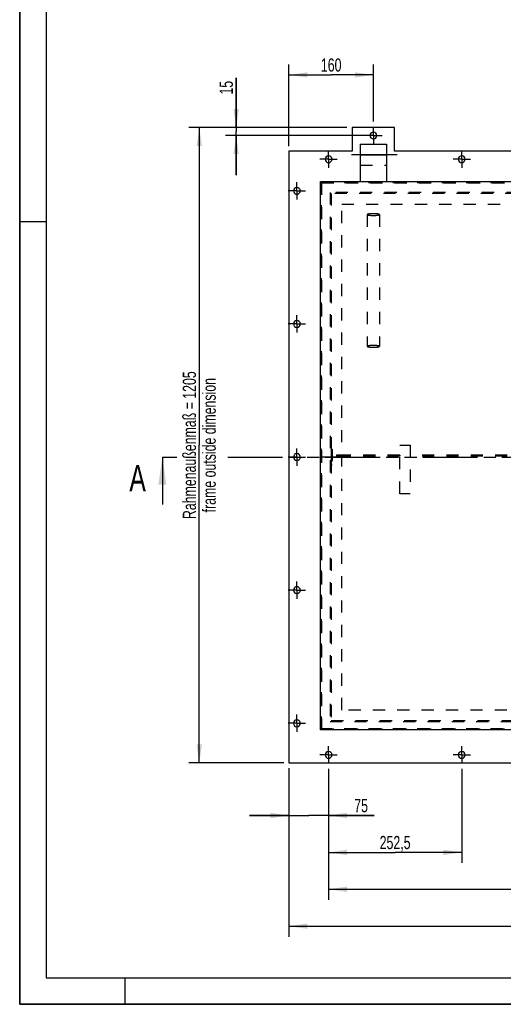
# Model space of a CAD drawing. Header units: millimetres. Extents: x 0 to 4200, y 0 to 2970.
# Tile 1 of 5: x 0 to 917, y 0 to 1868. Entities that reach past the tile are written whole.
import ezdxf

# ---------------------------------------------------------------- set-up
doc = ezdxf.new("R2010")
doc.units = ezdxf.units.MM
doc.header["$LTSCALE"] = 231
for name, pattern in [('CENTER', [0.6, 0.375, -0.075, 0.075, -0.075]), ('HIDDEN', [0.2, 0.1, -0.1]), ('PHANTOM', [0.8, 0.45, -0.05, 0.1, -0.05, 0.1, -0.05])]:
    doc.linetypes.add(name, pattern=pattern)
doc.layers.get('0').update_dxf_attribs({"linetype": 'CONTINUOUS'})
for name, color, linetype in [('050_DIMENSIONING', 7, 'CONTINUOUS'), ('_ACHSEN', 7, 'CONTINUOUS'), ('DEFAULT_1', 7, 'CENTER'), ('DEFAULT_2', 8, 'HIDDEN'), ('HATCHING_BL0', 7, 'CONTINUOUS')]:
    doc.layers.add(name, color=color, linetype=linetype)
doc.styles.get("Standard").update_dxf_attribs({"font": 'txt', "width": 0.7})
doc.dimstyles.new('DIMSTYLE_2', dxfattribs={"dimtxt": 25, "dimasz": 35, "dimexe": 2, "dimexo": 1, "dimtad": 1, "dimdec": 1, "dimtxsty": 'Standard', "dimblk": '_FILLED', "dimblk1": '_FILLED', "dimblk2": '_FILLED', "dimcen": 0.09, "dimazin": 2, "dimtp": 1.2, "dimtm": 1.2, "dimtfac": 1, "dimtdec": 1, "dimtofl": 0, "dimtmove": 0, "dimatfit": 3, "dimldrblk": '_FILLED', "dimfxl": 1, "dimtolj": 1, "dimarcsym": 0})
doc.dimstyles.new('DIMSTYLE_5', dxfattribs={"dimtxt": 25, "dimasz": 35, "dimexe": 2, "dimexo": 1, "dimtad": 1, "dimtxsty": 'Standard', "dimblk": '_FILLED', "dimblk1": '_FILLED', "dimblk2": '_FILLED', "dimcen": 0.09, "dimazin": 2, "dimtp": 0.3, "dimtm": 0.3, "dimtfac": 1, "dimtofl": 0, "dimtmove": 0, "dimatfit": 3, "dimldrblk": '_FILLED', "dimfxl": 1, "dimtolj": 1, "dimarcsym": 0})
doc.dimstyles.new('DIMSTYLE_6', dxfattribs={"dimtxt": 25, "dimasz": 35, "dimexe": 2, "dimexo": 1, "dimtad": 1, "dimtxsty": 'Standard', "dimblk": '_FILLED', "dimblk1": '_FILLED', "dimblk2": '_FILLED', "dimcen": 0.09, "dimazin": 2, "dimtp": 0.5, "dimtm": 0.5, "dimtfac": 1, "dimtofl": 0, "dimtmove": 0, "dimatfit": 3, "dimldrblk": '_FILLED', "dimfxl": 1, "dimtolj": 1, "dimarcsym": 0})
doc.dimstyles.new('DIMSTYLE_7', dxfattribs={"dimtxt": 25, "dimasz": 35, "dimexe": 2, "dimexo": 1, "dimtad": 1, "dimtxsty": 'Standard', "dimblk": '_FILLED', "dimblk1": '_FILLED', "dimblk2": '_FILLED', "dimcen": 0.09, "dimazin": 2, "dimtp": 1.2, "dimtm": 1.2, "dimtfac": 1, "dimtofl": 0, "dimtmove": 0, "dimatfit": 3, "dimldrblk": '_FILLED', "dimfxl": 1, "dimtolj": 1, "dimarcsym": 0})
doc.dimstyles.new('DIMSTYLE_8', dxfattribs={"dimtxt": 25, "dimasz": 35, "dimexe": 2, "dimexo": 1, "dimtad": 1, "dimtxsty": 'Standard', "dimblk": '_FILLED', "dimblk1": '_FILLED', "dimblk2": '_FILLED', "dimcen": 0.09, "dimazin": 2, "dimtp": 0.2, "dimtm": 0.2, "dimtfac": 1, "dimtofl": 0, "dimtmove": 0, "dimatfit": 3, "dimldrblk": '_FILLED', "dimfxl": 1, "dimtolj": 1, "dimarcsym": 0})
doc.dimstyles.get("Standard").update_dxf_attribs({"dimtxt": 25, "dimasz": 35, "dimexe": 2, "dimexo": 1, "dimtad": 1, "dimtxsty": 'Standard', "dimblk": '_FILLED', "dimblk1": '_FILLED', "dimblk2": '_FILLED', "dimcen": 0.09, "dimazin": 2, "dimtol": 1, "dimtp": 0.01, "dimtm": 0.01, "dimtfac": 1, "dimtofl": 0, "dimtmove": 0, "dimatfit": 3, "dimldrblk": '_FILLED', "dimfxl": 1, "dimtolj": 1, "dimarcsym": 0})

# ---------------------------------------------------------------- blocks, each defined once
blk = doc.blocks.new('_FILLED')
at = {"color": 0, "linetype": 'ByBlock'}
blk.add_solid([(0, 0), (-1, 0.143), (-1, -0.143)], dxfattribs=at)
blk = doc.blocks.new('*D4')
at = {"layer": '050_DIMENSIONING', "color": 2, "linetype": 'Continuous', "transparency": 16777216}
for p, q in [((510.4, 448.2), (510.4, 128.2)), ((1670.4, 448.2), (1670.4, 128.2)), ((510.4, 148.2), (1090.4, 148.2)), ((1670.4, 148.2), (1090.4, 148.2))]:
    blk.add_line(p, q, dxfattribs=at)
at = {"layer": '050_DIMENSIONING', "color": 2, "linetype": 'Continuous', "transparency": 16777216, "xscale": 35, "yscale": 35, "zscale": 35, "rotation": 180}
blk.add_blockref('_FILLED', (510.4, 148.2), dxfattribs=at)
at = {"layer": '050_DIMENSIONING', "color": 2, "linetype": 'Continuous', "transparency": 16777216, "xscale": 35, "yscale": 35, "zscale": 35}
blk.add_blockref('_FILLED', (1670.4, 148.2), dxfattribs=at)
at = {"layer": '050_DIMENSIONING', "color": 2, "linetype": 'Continuous', "transparency": 16777216, "insert": (1090.4, 179.4), "char_height": 25, "width": 602.679, "attachment_point": 2, "line_spacing_factor": 0.9}
blk.add_mtext('Rahmenaußenmaß = 1160\\Pframe outside dimension', dxfattribs=at)
blk = doc.blocks.new('*D5')
at = {"layer": '050_DIMENSIONING', "color": 2, "linetype": 'Continuous', "transparency": 16777216}
for p, q in [((620.4, 1663.2), (320.4, 1663.2)), ((340.4, 1663.2), (340.4, 1060.7)), ((340.4, 458.2), (340.4, 1060.7)), ((500.4, 458.2), (320.4, 458.2))]:
    blk.add_line(p, q, dxfattribs=at)
at = {"layer": '050_DIMENSIONING', "color": 2, "linetype": 'Continuous', "transparency": 16777216, "xscale": 35, "yscale": 35, "zscale": 35}
for p, rotation in [((340.4, 1663.2), 90), ((340.4, 458.2), 270)]:
    blk.add_blockref('_FILLED', p, dxfattribs=dict(at, rotation=rotation))
at = {"layer": '050_DIMENSIONING', "color": 2, "linetype": 'Continuous', "transparency": 16777216, "insert": (309.1, 1060.7), "char_height": 25, "width": 602.679, "attachment_point": 2, "rotation": 90, "line_spacing_factor": 0.9}
blk.add_mtext('Rahmenaußenmaß = 1205\\Pframe outside dimension', dxfattribs=at)
blk = doc.blocks.new('*D13')
at = {"layer": '050_DIMENSIONING', "color": 2, "linetype": 'Continuous', "transparency": 16777216}
for p, q in [((510.4, 1628.2), (510.4, 1783.2)), ((670.4, 1674.7), (670.4, 1783.2)), ((510.4, 1763.2), (590.4, 1763.2)), ((670.4, 1763.2), (590.4, 1763.2))]:
    blk.add_line(p, q, dxfattribs=at)
at = {"layer": '050_DIMENSIONING', "color": 2, "linetype": 'Continuous', "transparency": 16777216, "xscale": 35, "yscale": 35, "zscale": 35, "rotation": 180}
blk.add_blockref('_FILLED', (510.4, 1763.2), dxfattribs=at)
at = {"layer": '050_DIMENSIONING', "color": 2, "linetype": 'Continuous', "transparency": 16777216, "xscale": 35, "yscale": 35, "zscale": 35}
blk.add_blockref('_FILLED', (670.4, 1763.2), dxfattribs=at)
at = {"layer": '050_DIMENSIONING', "color": 2, "linetype": 'Continuous', "transparency": 16777216, "insert": (590.4, 1794.4), "char_height": 25, "width": 80.357, "attachment_point": 2, "line_spacing_factor": 0.9}
blk.add_mtext('160', dxfattribs=at)
blk = doc.blocks.new('*D15')
at = {"layer": '050_DIMENSIONING', "color": 2, "linetype": 'Continuous', "transparency": 16777216}
for p, q in [((510.4, 448.2), (510.4, 338.2)), ((585.4, 446.7), (585.4, 338.2)), ((510.4, 358.2), (435.4, 358.2)), ((435.4, 358.2), (547.9, 358.2)), ((671.6, 358.2), (547.9, 358.2)), ((585.4, 358.2), (671.6, 358.2))]:
    blk.add_line(p, q, dxfattribs=at)
at = {"layer": '050_DIMENSIONING', "color": 2, "linetype": 'Continuous', "transparency": 16777216, "xscale": 35, "yscale": 35, "zscale": 35}
blk.add_blockref('_FILLED', (510.4, 358.2), dxfattribs=at)
at = {"layer": '050_DIMENSIONING', "color": 2, "linetype": 'Continuous', "transparency": 16777216, "xscale": 35, "yscale": 35, "zscale": 35, "rotation": 180}
blk.add_blockref('_FILLED', (585.4, 358.2), dxfattribs=at)
at = {"layer": '050_DIMENSIONING', "color": 2, "linetype": 'Continuous', "transparency": 16777216, "insert": (634.1, 389.4), "char_height": 25, "width": 56.25, "attachment_point": 1, "line_spacing_factor": 0.9}
blk.add_mtext('75', dxfattribs=at)
blk = doc.blocks.new('*D16')
at = {"layer": '050_DIMENSIONING', "color": 2, "linetype": 'Continuous', "transparency": 16777216}
for p, q in [((585.4, 446.7), (585.4, 268.2)), ((837.9, 446.7), (837.9, 268.2)), ((585.4, 288.2), (711.6, 288.2)), ((837.9, 288.2), (711.6, 288.2))]:
    blk.add_line(p, q, dxfattribs=at)
at = {"layer": '050_DIMENSIONING', "color": 2, "linetype": 'Continuous', "transparency": 16777216, "xscale": 35, "yscale": 35, "zscale": 35, "rotation": 180}
blk.add_blockref('_FILLED', (585.4, 288.2), dxfattribs=at)
at = {"layer": '050_DIMENSIONING', "color": 2, "linetype": 'Continuous', "transparency": 16777216, "xscale": 35, "yscale": 35, "zscale": 35}
blk.add_blockref('_FILLED', (837.9, 288.2), dxfattribs=at)
at = {"layer": '050_DIMENSIONING', "color": 2, "linetype": 'Continuous', "transparency": 16777216, "insert": (711.6, 319.4), "char_height": 25, "width": 133.929, "attachment_point": 2, "line_spacing_factor": 0.9}
blk.add_mtext('252,5', dxfattribs=at)
blk = doc.blocks.new('*D17')
at = {"layer": '050_DIMENSIONING', "color": 2, "linetype": 'Continuous', "transparency": 16777216}
for p, q in [((585.4, 446.7), (585.4, 198.2)), ((1595.4, 446.7), (1595.4, 198.2)), ((585.4, 218.2), (1090.4, 218.2)), ((1595.4, 218.2), (1090.4, 218.2))]:
    blk.add_line(p, q, dxfattribs=at)
at = {"layer": '050_DIMENSIONING', "color": 2, "linetype": 'Continuous', "transparency": 16777216, "xscale": 35, "yscale": 35, "zscale": 35, "rotation": 180}
blk.add_blockref('_FILLED', (585.4, 218.2), dxfattribs=at)
at = {"layer": '050_DIMENSIONING', "color": 2, "linetype": 'Continuous', "transparency": 16777216, "xscale": 35, "yscale": 35, "zscale": 35}
blk.add_blockref('_FILLED', (1595.4, 218.2), dxfattribs=at)
at = {"layer": '050_DIMENSIONING', "color": 2, "linetype": 'Continuous', "transparency": 16777216, "insert": (1090.4, 249.4), "char_height": 25, "width": 380.357, "attachment_point": 2, "line_spacing_factor": 0.9}
blk.add_mtext('4x252.5 (=1010)', dxfattribs=at)
blk = doc.blocks.new('*D21')
at = {"layer": '050_DIMENSIONING', "color": 2, "linetype": 'Continuous', "transparency": 16777216}
for p, q in [((410.4, 1663.2), (410.4, 1757.9)), ((410.4, 1757.9), (410.4, 1655.7)), ((620.4, 1663.2), (390.4, 1663.2)), ((660.4, 1648.2), (390.4, 1648.2)), ((410.4, 1573.2), (410.4, 1655.7)), ((410.4, 1648.2), (410.4, 1573.2))]:
    blk.add_line(p, q, dxfattribs=at)
at = {"layer": '050_DIMENSIONING', "color": 2, "linetype": 'Continuous', "transparency": 16777216, "xscale": 35, "yscale": 35, "zscale": 35}
for p, rotation in [((410.4, 1663.2), 270), ((410.4, 1648.2), 90)]:
    blk.add_blockref('_FILLED', p, dxfattribs=dict(at, rotation=rotation))
at = {"layer": '050_DIMENSIONING', "color": 2, "linetype": 'Continuous', "transparency": 16777216, "insert": (379.1, 1725.8), "char_height": 25, "width": 48.214, "attachment_point": 1, "rotation": 90, "line_spacing_factor": 0.9}
blk.add_mtext('15', dxfattribs=at)
blk = doc.blocks.new('XSEC_FILLED')
at = {"color": 0, "linetype": 'ByBlock'}
blk.add_solid([(0, 0), (-1, 0.143), (-1, -0.143)], dxfattribs=at)
blk = doc.blocks.new('HATCHING_BL0', base_point=(1020.4, 984.5))
at = {"layer": 'HATCHING_BL0', "color": 7, "linetype": 'PHANTOM'}
for p, q in [((270.4, 1038.2), (297.6, 1038.2)), ((394.5, 1038.2), (1720.4, 1038.2)), ((1720.4, 1038.2), (1770.4, 1038.2))]:
    blk.add_line(p, q, dxfattribs=at)
at = {"layer": 'HATCHING_BL0', "color": 7, "linetype": 'Continuous', "char_height": 50, "width": 64.286, "attachment_point": 1, "line_spacing_factor": 0.9}
for insert in [(207.9, 1023.3), (1790, 1005.8)]:
    blk.add_mtext('A', dxfattribs=dict(at, insert=insert))
at = {"layer": 'HATCHING_BL0', "color": 7, "linetype": 'Continuous'}
for points in [[(270.4, 1038.2), (270.4, 948.3)], [(1770.4, 1038.2), (1770.4, 930.8)]]:
    blk.add_leader(points, dimstyle='Standard', override={"dimasz": 52.5, "dimtad": 0, "dimldrblk": 'XSEC_FILLED'}, dxfattribs=at)

msp = doc.modelspace()

# ---------------------------------------------------------------- linework, layer by layer
at = {"color": 7, "linetype": 'Continuous'}
for p, q in [((0, 0), (0, 2970)), ((630.374, 1663.193), (630.374, 1618.193)), ((710.374, 1663.193), (630.374, 1663.193)), ((710.374, 1618.193), (710.374, 1663.193)), ((645.374, 1631.693), (695.374, 1631.693)), ((645.374, 1631.693), (645.374, 1611.693)), ((695.374, 1631.693), (695.374, 1611.693)), ((630.374, 1618.193), (510.374, 1618.193)), ((510.374, 1618.193), (510.374, 458.193)), ((645.374, 1611.693), (645.374, 1560.693)), ((695.374, 1611.693), (695.374, 1560.693)), ((1470.374, 1618.193), (710.374, 1618.193)), ((570.374, 1560.693), (1610.374, 1560.693)), ((570.374, 520.693), (570.374, 1560.693)), ((1610.374, 520.693), (570.374, 520.693)), ((510.374, 458.193), (1670.374, 458.193)), ((0, 0), (4200, 0))]:
    msp.add_line(p, q, dxfattribs=at)
at = {"color": 3, "linetype": 'Continuous'}
for p, q in [((0, 2970), (0, 0)), ((0, 1485), (50, 1485)), ((200, 0), (200, 50)), ((4200, 0), (0, 0))]:
    msp.add_line(p, q, dxfattribs=at)
at = {"color": 5, "linetype": 'Continuous'}
for p, q in [((50, 2920), (50, 50)), ((50, 50), (4150, 50))]:
    msp.add_line(p, q, dxfattribs=at)
at = {"color": 9, "linetype": 'Continuous'}
msp.add_line((645.374, 1611.693), (695.374, 1611.693), dxfattribs=at)
at = {"color": 7, "linetype": 'Continuous'}
for start, end in [(0, 180), (180, 360)]:
    msp.add_arc((670.374, 1648.193), 6.5, start, end, dxfattribs=at)
at = {"layer": '_ACHSEN', "color": 7, "linetype": 'CENTER'}
for p, q in [((585.374, 1603.193), (585.374, 1619.693)), ((837.874, 1603.193), (837.874, 1619.693)), ((585.374, 1603.193), (568.874, 1603.193)), ((585.374, 1603.193), (601.874, 1603.193)), ((585.374, 1603.193), (585.374, 1586.693)), ((837.874, 1603.193), (821.374, 1603.193)), ((837.874, 1603.193), (854.374, 1603.193)), ((837.874, 1603.193), (837.874, 1586.693)), ((525.374, 1543.193), (525.374, 1559.693)), ((525.374, 1543.193), (508.874, 1543.193)), ((525.374, 1543.193), (541.874, 1543.193)), ((525.374, 1543.193), (525.374, 1526.693)), ((525.374, 1290.693), (508.874, 1290.693)), ((525.374, 1290.693), (525.374, 1307.193)), ((525.374, 1290.693), (541.874, 1290.693)), ((525.374, 1290.693), (525.374, 1274.193)), ((525.374, 1038.193), (525.374, 1054.693)), ((525.374, 1038.193), (508.874, 1038.193)), ((525.374, 1038.193), (541.874, 1038.193)), ((525.374, 1038.193), (525.374, 1021.693)), ((612.374, 1038.193), (570.374, 1038.193)), ((612.374, 1038.193), (570.374, 1038.193)), ((525.374, 785.693), (508.874, 785.693)), ((525.374, 785.693), (525.374, 802.193)), ((525.374, 785.693), (541.874, 785.693)), ((525.374, 785.693), (525.374, 769.193)), ((525.374, 533.193), (525.374, 549.693)), ((525.374, 533.193), (508.874, 533.193)), ((525.374, 533.193), (541.874, 533.193)), ((525.374, 533.193), (525.374, 516.693)), ((585.374, 473.193), (585.374, 489.693)), ((837.874, 473.193), (837.874, 489.693)), ((585.374, 473.193), (568.874, 473.193)), ((585.374, 473.193), (601.874, 473.193)), ((585.374, 473.193), (585.374, 456.693)), ((837.874, 473.193), (821.374, 473.193)), ((837.874, 473.193), (854.374, 473.193)), ((837.874, 473.193), (837.874, 456.693))]:
    msp.add_line(p, q, dxfattribs=at)
at = {"layer": '_ACHSEN', "color": 8, "linetype": 'HIDDEN'}
for p, q in [((590.374, 1053.193), (590.374, 1023.193)), ((590.374, 1053.193), (592.374, 1053.193)), ((592.374, 1053.193), (592.374, 1023.193)), ((590.374, 1044.693), (592.374, 1044.693)), ((590.374, 1044.693), (590.374, 1031.693)), ((590.374, 1031.693), (592.374, 1031.693)), ((592.374, 1044.693), (592.374, 1031.693)), ((590.374, 1023.193), (592.374, 1023.193))]:
    msp.add_line(p, q, dxfattribs=at)
at = {"layer": '_ACHSEN', "color": 7, "linetype": 'Continuous'}
for centre, start, end in [((585.374, 1603.193), 0, 180), ((837.874, 1603.193), 0, 180), ((585.374, 1603.193), 180, 360), ((837.874, 1603.193), 180, 360), ((525.374, 1543.193), 0, 180), ((525.374, 1543.193), 180, 360), ((525.374, 1290.693), 0, 180), ((525.374, 1290.693), 180, 360), ((525.374, 1038.193), 0, 180), ((525.374, 1038.193), 180, 360), ((525.374, 785.693), 0, 180), ((525.374, 785.693), 180, 360), ((525.374, 533.193), 0, 180), ((525.374, 533.193), 180, 360), ((585.374, 473.193), 0, 180), ((585.374, 473.193), 180, 360), ((837.874, 473.193), 0, 180), ((837.874, 473.193), 180, 360)]:
    msp.add_arc(centre, 6.5, start, end, dxfattribs=at)
at = {"layer": 'DEFAULT_1', "color": 7, "linetype": 'CENTER'}
for p, q in [((670.374, 1648.193), (670.374, 1664.693)), ((670.374, 1648.193), (653.874, 1648.193)), ((670.374, 1648.193), (686.874, 1648.193)), ((670.374, 1648.193), (670.374, 1631.693)), ((715.374, 1611.693), (625.374, 1611.693)), ((715.374, 1611.693), (625.374, 1611.693))]:
    msp.add_line(p, q, dxfattribs=at)
at = {"layer": 'DEFAULT_2', "color": 8, "linetype": 'HIDDEN'}
for p, q in [((645.374, 1591.693), (695.374, 1591.693)), ((572.374, 522.693), (572.374, 1558.693)), ((572.374, 1558.693), (572.374, 522.693)), ((572.374, 1558.693), (1608.374, 1558.693)), ((1608.374, 1558.693), (572.374, 1558.693)), ((645.374, 1560.693), (695.374, 1560.693)), ((1592.374, 1540.193), (588.374, 1540.193)), ((588.374, 1540.193), (588.374, 536.193)), ((1590.374, 1538.193), (590.374, 1538.193)), ((590.374, 1538.193), (590.374, 538.193)), ((1590.374, 1538.193), (590.374, 1538.193)), ((590.374, 1538.193), (590.374, 538.193)), ((610.374, 558.193), (610.374, 1518.193)), ((610.374, 1518.193), (1570.374, 1518.193)), ((658.874, 1498.193), (658.874, 1248.193)), ((681.874, 1498.193), (681.874, 1248.193)), ((720.374, 968.693), (720.374, 1060.693)), ((720.374, 1060.693), (740.374, 1060.693)), ((740.374, 1060.693), (740.374, 968.693)), ((600.374, 1041.693), (600.374, 1039.693)), ((610.374, 1041.693), (600.374, 1041.693)), ((610.374, 1039.693), (600.374, 1039.693)), ((720.374, 1041.693), (610.374, 1041.693)), ((720.374, 1039.693), (610.374, 1039.693)), ((720.374, 1041.693), (720.374, 1039.693)), ((740.374, 1041.693), (740.374, 1039.693)), ((1062.898, 1041.693), (740.374, 1041.693)), ((1062.898, 1039.693), (740.374, 1039.693)), ((740.374, 968.693), (720.374, 968.693)), ((1570.374, 558.193), (610.374, 558.193)), ((588.374, 536.193), (1592.374, 536.193)), ((590.374, 538.193), (1590.374, 538.193)), ((590.374, 538.193), (1590.374, 538.193)), ((1608.374, 522.693), (572.374, 522.693)), ((572.374, 522.693), (1608.374, 522.693))]:
    msp.add_line(p, q, dxfattribs=at)
for points, knots in [([(670.374, 1499.787), (668.906, 1499.787), (666.19, 1499.717), (662.997, 1499.452), (661.09, 1499.146), (660.26, 1498.957), (659.779, 1498.82), (659.392, 1498.673), (659.076, 1498.513), (658.874, 1498.32), (658.874, 1498.193)], [0, 0, 0, 0, 0.37306816, 0.69057364, 0.813483, 0.86394659, 0.90655571, 0.94110784, 0.96766695, 1, 1, 1, 1]), ([(658.874, 1498.193), (658.874, 1498.066), (659.076, 1497.873), (659.392, 1497.713), (659.779, 1497.566), (660.26, 1497.429), (661.09, 1497.24), (662.997, 1496.934), (666.19, 1496.669), (668.906, 1496.598), (670.374, 1496.598)], [0, 0, 0, 0, 0.03233305, 0.05889216, 0.09344429, 0.13605341, 0.186517, 0.30942636, 0.62693184, 1, 1, 1, 1]), ([(681.874, 1498.193), (681.874, 1498.32), (681.672, 1498.513), (681.356, 1498.673), (680.969, 1498.82), (680.488, 1498.957), (679.658, 1499.146), (677.751, 1499.452), (674.558, 1499.717), (671.841, 1499.787), (670.374, 1499.787)], [0, 0, 0, 0, 0.03233305, 0.05889216, 0.09344429, 0.13605341, 0.186517, 0.30942636, 0.62693184, 1, 1, 1, 1]), ([(670.374, 1496.598), (671.841, 1496.598), (674.558, 1496.669), (677.751, 1496.934), (679.658, 1497.24), (680.488, 1497.429), (680.969, 1497.566), (681.356, 1497.713), (681.672, 1497.873), (681.874, 1498.066), (681.874, 1498.193)], [0, 0, 0, 0, 0.37306816, 0.69057364, 0.813483, 0.86394659, 0.90655571, 0.94110784, 0.96766695, 1, 1, 1, 1]), ([(670.374, 1249.787), (668.906, 1249.787), (666.19, 1249.717), (662.997, 1249.452), (661.09, 1249.146), (660.26, 1248.957), (659.779, 1248.82), (659.392, 1248.673), (659.076, 1248.513), (658.874, 1248.32), (658.874, 1248.193)], [0, 0, 0, 0, 0.37306816, 0.69057364, 0.813483, 0.86394659, 0.90655571, 0.94110784, 0.96766695, 1, 1, 1, 1]), ([(658.874, 1248.193), (658.874, 1248.066), (659.076, 1247.873), (659.392, 1247.713), (659.779, 1247.566), (660.26, 1247.429), (661.09, 1247.24), (662.997, 1246.934), (666.19, 1246.669), (668.906, 1246.598), (670.374, 1246.598)], [0, 0, 0, 0, 0.03233305, 0.05889216, 0.09344429, 0.13605341, 0.186517, 0.30942636, 0.62693184, 1, 1, 1, 1]), ([(681.874, 1248.193), (681.874, 1248.32), (681.672, 1248.513), (681.356, 1248.673), (680.969, 1248.82), (680.488, 1248.957), (679.658, 1249.146), (677.751, 1249.452), (674.558, 1249.717), (671.841, 1249.787), (670.374, 1249.787)], [0, 0, 0, 0, 0.03233305, 0.05889216, 0.09344429, 0.13605341, 0.186517, 0.30942636, 0.62693184, 1, 1, 1, 1]), ([(670.374, 1246.598), (671.841, 1246.598), (674.558, 1246.669), (677.751, 1246.934), (679.658, 1247.24), (680.488, 1247.429), (680.969, 1247.566), (681.356, 1247.713), (681.672, 1247.873), (681.874, 1248.066), (681.874, 1248.193)], [0, 0, 0, 0, 0.37306816, 0.69057364, 0.813483, 0.86394659, 0.90655571, 0.94110784, 0.96766695, 1, 1, 1, 1])]:
    msp.add_open_spline(points, degree=3, knots=knots, dxfattribs=at)

# ---------------------------------------------------------------- block references
at = {"layer": 'HATCHING_BL0'}
msp.add_blockref('HATCHING_BL0', (1020.374, 984.474), dxfattribs=at)

# ---------------------------------------------------------------- dimensions: what is measured, and where the dimension line sits
at = {"layer": '050_DIMENSIONING', "color": 2, "linetype": 'Continuous'}
for base, p1, p2, dimstyle, picture, middle in [((670.374, 1763.193), (510.374, 1627.193), (670.374, 1673.693), 'DIMSTYLE_6', '*D13', (586.803, 1763.193)), ((585.374, 358.193), (510.374, 449.193), (585.374, 447.693), 'DIMSTYLE_5', '*D15', (649.279, 358.193)), ((837.874, 288.193), (585.374, 447.693), (837.874, 447.693), 'DIMSTYLE_6', '*D16', (708.053, 288.193))]:
    dim = msp.add_linear_dim(base=base, p1=p1, p2=p2, dimstyle=dimstyle, dxfattribs=at)
    dim.commit()
    dim.dimension.update_dxf_attribs({"geometry": picture, "text_midpoint": middle, "dimtype": 160})
dim = msp.add_linear_dim(base=(410.374, 1663.193), p1=(661.374, 1648.193), p2=(621.374, 1663.193), angle=90, dimstyle='DIMSTYLE_8', dxfattribs=at)
dim.commit()
dim.dimension.update_dxf_attribs({"geometry": '*D21', "text_midpoint": (410.374, 1738.283), "dimtype": 160})
for base, p1, p2, angle, text, dimstyle, picture, middle in [((340.374, 458.193), (621.374, 1663.193), (501.374, 458.193), 270, 'Rahmenaußenmaß = <>\\Pframe outside dimension', 'DIMSTYLE_2', '*D5', (340.374, 1060.693)), ((585.374, 218.193), (1595.374, 447.693), (585.374, 447.693), 180, '4x252.5 (=<>)', 'DIMSTYLE_7', '*D17', (1090.374, 218.193))]:
    dim = msp.add_linear_dim(base=base, p1=p1, p2=p2, angle=angle, text=text, dimstyle=dimstyle, dxfattribs=at)
    dim.commit()
    dim.dimension.update_dxf_attribs({"geometry": picture, "text_midpoint": middle, "dimtype": 160})
dim = msp.add_linear_dim(base=(1670.374, 148.193), p1=(510.374, 449.193), p2=(1670.374, 449.193), text='Rahmenaußenmaß = <>\\Pframe outside dimension', dimstyle='DIMSTYLE_2', dxfattribs=at)
dim.commit()
dim.dimension.update_dxf_attribs({"geometry": '*D4', "text_midpoint": (1090.374, 148.193), "dimtype": 160})

doc.saveas('drawing.dxf')
